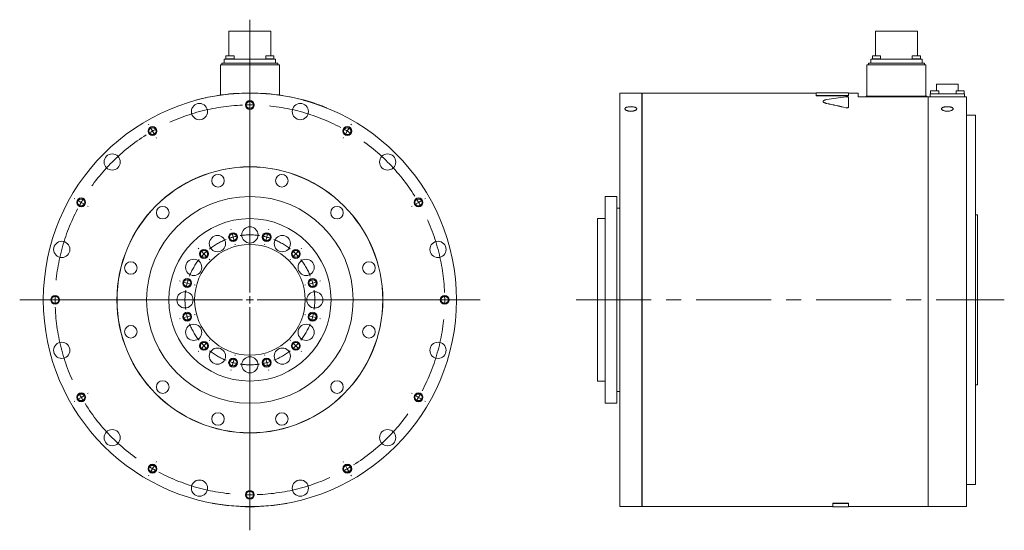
# Model space of a CAD drawing. Header units: millimetres. Extents: x 120 to 1580, y 63 to 1132.
# Tile 2 of 5: x 913 to 1580, y 407 to 752. Entities that reach past the tile are written whole.
import ezdxf

# ---------------------------------------------------------------- set-up
doc = ezdxf.new("R2010")
doc.units = ezdxf.units.MM
doc.header["$LTSCALE"] = 4
doc.linetypes.add('CENTERX2', pattern=[20.32, 12.7, -2.54, 2.54, -2.54])

# ---------------------------------------------------------------- blocks, each defined once
blk = doc.blocks.new('SW_CENTERMARKSYMBOL_0')
at = {"color": 6, "linetype": 'Continuous', "lineweight": 0}
for p, q in [((-24.07, 4.83), (-24.2, 5.31)), ((-22.78, 0), (-23.42, 2.41)), ((-22.78, 0), (-22.13, -2.41)), ((0, 0), (-0.65, -2.41)), ((0, 0), (0.65, 2.41)), ((1.29, 4.83), (1.42, 5.31)), ((-21.48, -4.83), (-21.35, -5.31)), ((-1.29, -4.83), (-1.42, -5.31)), ((-46.04, -7.85), (-46.39, -7.5)), ((-42.5, -11.39), (-44.27, -9.62)), ((-42.5, -11.39), (-40.73, -13.16)), ((19.72, -11.39), (17.96, -13.16)), ((19.72, -11.39), (21.49, -9.62)), ((23.26, -7.85), (23.61, -7.5)), ((-38.97, -14.92), (-38.61, -15.28)), ((16.19, -14.92), (15.84, -15.28)), ((-58.72, -29.82), (-59.2, -29.69)), ((-53.89, -31.11), (-56.3, -30.47)), ((-53.89, -31.11), (-51.47, -31.76)), ((-49.06, -32.41), (-48.58, -32.54)), ((26.28, -32.41), (25.8, -32.54)), ((31.11, -31.11), (28.7, -31.76)), ((31.11, -31.11), (33.53, -30.47)), ((35.94, -29.82), (36.43, -29.69)), ((-53.89, -53.89), (-51.47, -53.24)), ((-49.06, -52.59), (-48.58, -52.47)), ((26.28, -52.59), (25.8, -52.47)), ((31.11, -53.89), (28.7, -53.24)), ((-58.72, -55.18), (-59.2, -55.31)), ((-53.89, -53.89), (-56.3, -54.54)), ((31.11, -53.89), (33.53, -54.54)), ((35.94, -55.18), (36.43, -55.31)), ((-42.5, -73.61), (-40.73, -71.85)), ((-38.97, -70.08), (-38.61, -69.72)), ((16.19, -70.08), (15.84, -69.72)), ((19.72, -73.61), (17.96, -71.85)), ((-46.04, -77.15), (-46.39, -77.5)), ((-42.5, -73.61), (-44.27, -75.38)), ((-21.48, -80.17), (-21.35, -79.69)), ((-1.29, -80.17), (-1.42, -79.69)), ((19.72, -73.61), (21.49, -75.38)), ((23.26, -77.15), (23.61, -77.5)), ((-22.78, -85), (-23.42, -87.42)), ((-22.78, -85), (-22.13, -82.59)), ((0, -85), (-0.65, -82.59)), ((0, -85), (0.65, -87.42)), ((-24.07, -89.83), (-24.2, -90.31)), ((1.29, -89.83), (1.42, -90.31))]:
    blk.add_line(p, q, dxfattribs=at)
for start, end in [(105, 108.25544), (101.74456, 105), (75, 78.25544), (71.74456, 75), (135, 138.25544), (131.74456, 135), (45, 48.25544), (41.74456, 45), (165, 168.25544), (161.74456, 165), (15, 18.25544), (11.74456, 15), (191.74456, 195), (345, 348.25544), (195, 198.25544), (341.74456, 345), (221.74456, 225), (315, 318.25544), (225, 228.25544), (311.74456, 315), (251.74456, 255), (255, 258.25544), (281.74456, 285), (285, 288.25544)]:
    blk.add_arc((-11.39, -42.5), 44, start, end, dxfattribs=at)
at = {"color": 6, "linetype": 'CENTERX2', "lineweight": 0}
for start, end in [(81.51088, 98.48912), (111.51088, 128.48912), (51.51088, 68.48912), (141.51088, 158.48912), (21.51088, 38.48912), (171.51088, 188.48912), (351.51088, 8.48912), (201.51088, 218.48912), (321.51088, 338.48912), (231.51088, 248.48912), (291.51088, 308.48912), (261.51088, 278.48912)]:
    blk.add_arc((-11.39, -42.5), 44, start, end, dxfattribs=at)
blk = doc.blocks.new('SW_CENTERMARKSYMBOL_1')
at = {"color": 6, "linetype": 'Continuous', "lineweight": 0}
for p, q in [((0, 5), (0, 189.72)), ((-5, 0), (-156.01, 0)), ((0, 0), (-2.5, 0)), ((0, 0), (0, 2.5)), ((0, 0), (0, -2.5)), ((0, 0), (2.5, 0)), ((5, 0), (155.99, 0)), ((0, -5), (0, -156.05))]:
    blk.add_line(p, q, dxfattribs=at)
blk = doc.blocks.new('SW_CENTERMARKSYMBOL_2')
at = {"color": 6, "linetype": 'Continuous', "lineweight": 0}
for p, q in [((-134.5, 4.33), (-134.75, 4.76)), ((-132, 0), (-133.25, 2.17)), ((-132, 0), (-130.75, -2.17)), ((0, 0), (-1.25, -2.17)), ((0, 0), (1.25, 2.17)), ((2.5, 4.33), (2.75, 4.76)), ((-129.5, -4.33), (-129.25, -4.76)), ((-2.5, -4.33), (-2.75, -4.76)), ((-184.65, -45.82), (-185.08, -45.57)), ((52.65, -45.82), (53.08, -45.57)), ((-180.32, -48.32), (-182.48, -47.07)), ((-180.32, -48.32), (-178.15, -49.57)), ((-175.99, -50.82), (-175.55, -51.07)), ((43.99, -50.82), (43.55, -51.07)), ((48.32, -48.32), (46.15, -49.57)), ((48.32, -48.32), (50.48, -47.07)), ((-180.32, -180.32), (-178.15, -179.07)), ((-175.99, -177.82), (-175.55, -177.57)), ((43.99, -177.82), (43.55, -177.57)), ((48.32, -180.32), (46.15, -179.07)), ((-184.65, -182.82), (-185.08, -183.07)), ((-180.32, -180.32), (-182.48, -181.57)), ((48.32, -180.32), (50.48, -181.57)), ((52.65, -182.82), (53.08, -183.07)), ((-132, -228.63), (-130.75, -226.47)), ((-129.5, -224.3), (-129.25, -223.87)), ((-2.5, -224.3), (-2.75, -223.87)), ((0, -228.63), (-1.25, -226.47)), ((-134.5, -232.96), (-134.75, -233.39)), ((-132, -228.63), (-133.25, -230.8)), ((0, -228.63), (1.25, -230.8)), ((2.5, -232.96), (2.75, -233.39))]:
    blk.add_line(p, q, dxfattribs=at)
at = {"color": 6, "linetype": 'CENTERX2', "lineweight": 0}
for start, end in [(92.17029, 117.82971), (62.17029, 87.82971), (122.17029, 147.82971), (32.17029, 57.82971), (152.17029, 177.82971), (2.17029, 27.82971), (182.17029, 207.82971), (332.17029, 357.82971), (212.17029, 237.82971), (302.17029, 327.82971), (242.17029, 267.82971), (272.17029, 297.82971)]:
    blk.add_arc((-66, -114.32), 132, start, end, dxfattribs=at)
at = {"color": 6, "linetype": 'Continuous', "lineweight": 0}
for start, end in [(90, 91.08515), (88.91485, 90), (120, 121.08515), (118.91485, 120), (60, 61.08515), (58.91485, 60), (148.91485, 150), (30, 31.08515), (150, 151.08515), (28.91485, 30), (178.91485, 180), (0, 1.08515), (180, 181.08515), (358.91485, 0), (208.91485, 210), (330, 331.08515), (210, 211.08515), (328.91485, 330), (238.91485, 240), (240, 241.08515), (298.91485, 300), (300, 301.08515), (268.91485, 270), (270, 271.08515)]:
    blk.add_arc((-66, -114.32), 132, start, end, dxfattribs=at)

msp = doc.modelspace()

# ---------------------------------------------------------------- linework, layer by layer
at = {"color": 7, "linetype": 'Continuous', "lineweight": 15}
for p, q in [((1054.59, 744.73), (1054.59, 728.06)), ((1054.59, 744.73), (1068.89, 744.73)), ((1068.89, 744.73), (1083.19, 744.73)), ((1083.19, 728.06), (1083.19, 744.73)), ((1492.75, 744.73), (1492.75, 728.06)), ((1492.75, 744.73), (1521.35, 744.73)), ((1521.35, 728.06), (1521.35, 744.73)), ((1052.65, 728.06), (1052.65, 726.06)), ((1052.65, 728.06), (1055.4, 728.06)), ((1055.4, 728.06), (1058.15, 728.06)), ((1058.15, 726.06), (1058.15, 728.06)), ((1079.62, 728.06), (1079.62, 726.06)), ((1079.62, 728.06), (1082.37, 728.06)), ((1082.37, 728.06), (1085.12, 728.06)), ((1085.12, 726.06), (1085.12, 728.06)), ((1490.81, 728.06), (1490.81, 726.06)), ((1490.81, 728.06), (1496.31, 728.06)), ((1496.31, 726.06), (1496.31, 728.06)), ((1517.78, 728.06), (1517.78, 726.06)), ((1517.78, 728.06), (1523.28, 728.06)), ((1523.28, 726.06), (1523.28, 728.06)), ((1048.89, 701.39), (1048.89, 721.93)), ((1048.89, 721.93), (1050.77, 721.93)), ((1049.89, 721.93), (1049.89, 722.93)), ((1049.89, 722.93), (1051.77, 722.93)), ((1050.77, 721.93), (1087.01, 721.93)), ((1051.44, 722.93), (1051.44, 725.68)), ((1051.44, 725.68), (1053.32, 725.68)), ((1051.77, 722.93), (1086.01, 722.93)), ((1052.4, 726.06), (1052.4, 725.68)), ((1052.4, 726.06), (1055.4, 726.06)), ((1053.32, 725.68), (1084.46, 725.68)), ((1055.4, 726.06), (1058.4, 726.06)), ((1058.4, 725.68), (1058.4, 726.06)), ((1079.37, 726.06), (1079.37, 725.68)), ((1079.37, 726.06), (1082.37, 726.06)), ((1082.37, 726.06), (1085.37, 726.06)), ((1084.46, 725.68), (1086.34, 725.68)), ((1085.37, 725.68), (1085.37, 726.06)), ((1086.01, 722.93), (1087.89, 722.93)), ((1086.34, 725.68), (1086.34, 722.93)), ((1087.01, 721.93), (1088.89, 721.93)), ((1087.89, 722.93), (1087.89, 721.93)), ((1088.89, 721.93), (1088.89, 701.39)), ((1487.05, 700.73), (1487.05, 721.93)), ((1487.05, 721.93), (1488.93, 721.93)), ((1488.05, 721.93), (1488.05, 722.93)), ((1488.05, 722.93), (1489.93, 722.93)), ((1488.93, 721.93), (1525.17, 721.93)), ((1489.6, 722.93), (1489.6, 725.68)), ((1489.6, 725.68), (1491.48, 725.68)), ((1489.93, 722.93), (1524.17, 722.93)), ((1490.56, 726.06), (1490.56, 725.68)), ((1490.56, 726.06), (1496.56, 726.06)), ((1491.48, 725.68), (1522.62, 725.68)), ((1496.56, 725.68), (1496.56, 726.06)), ((1517.53, 726.06), (1517.53, 725.68)), ((1517.53, 726.06), (1523.53, 726.06)), ((1522.62, 725.68), (1524.5, 725.68)), ((1523.53, 725.68), (1523.53, 726.06)), ((1524.17, 722.93), (1526.05, 722.93)), ((1524.5, 725.68), (1524.5, 722.93)), ((1525.17, 721.93), (1527.05, 721.93)), ((1526.05, 722.93), (1526.05, 721.93)), ((1527.05, 721.93), (1527.05, 700.73)), ((1534.15, 708.78), (1534.15, 704.23)), ((1534.15, 708.78), (1548.95, 708.78)), ((1548.95, 704.23), (1548.95, 708.78)), ((1046.89, 700.99), (1046.87, 701.09)), ((1090.89, 700.99), (1090.9, 701.09)), ((1334.55, 702.73), (1319.55, 702.73)), ((1319.55, 562.73), (1319.55, 702.73)), ((1334.55, 702.73), (1334.55, 422.73)), ((1334.65, 701.73), (1334.55, 701.73)), ((1452.55, 702.73), (1334.65, 702.73)), ((1334.65, 562.73), (1334.65, 702.73)), ((1474.55, 702.83), (1452.55, 702.83)), ((1452.55, 701.09), (1452.55, 702.83)), ((1474.55, 701.09), (1452.55, 701.09)), ((1452.55, 700.99), (1452.55, 701.09)), ((1474.55, 700.99), (1452.55, 700.99)), ((1474.55, 702.83), (1474.55, 701.09)), ((1481.05, 702.73), (1474.55, 702.73)), ((1474.55, 700.99), (1474.55, 701.09)), ((1481.05, 702.73), (1481.05, 700.23)), ((1486.55, 700.23), (1486.55, 700.73)), ((1486.55, 700.73), (1488.43, 700.73)), ((1488.43, 700.73), (1525.67, 700.73)), ((1525.67, 700.73), (1527.55, 700.73)), ((1527.55, 700.73), (1527.55, 700.23)), ((1529.85, 700.23), (1529.85, 702.23)), ((1529.85, 702.23), (1532.65, 702.23)), ((1530.17, 704.23), (1530.17, 702.23)), ((1530.17, 704.23), (1535.67, 704.23)), ((1532.65, 702.23), (1550.45, 702.23)), ((1535.67, 702.23), (1535.67, 704.23)), ((1547.43, 704.23), (1547.43, 702.23)), ((1547.43, 704.23), (1552.93, 704.23)), ((1550.45, 702.23), (1553.25, 702.23)), ((1552.93, 702.23), (1552.93, 704.23)), ((1553.25, 702.23), (1553.25, 700.23)), ((1030.89, 697.47), (1030.86, 697.57)), ((1041.89, 700.1), (1041.87, 700.2)), ((1474.55, 699.96), (1474.55, 693.28)), ((1481.05, 700.23), (1528.45, 700.23)), ((1528.45, 700.23), (1528.45, 422.73)), ((1528.45, 699.23), (1528.55, 699.23)), ((1528.55, 422.73), (1528.55, 700.23)), ((1528.55, 700.23), (1554.55, 700.23)), ((1554.55, 422.73), (1554.55, 700.23)), ((1474.55, 693.19), (1474.55, 693.28)), ((1560.55, 687.73), (1554.55, 687.73)), ((1560.55, 562.73), (1560.55, 687.73)), ((1317.55, 632.73), (1309.55, 632.73)), ((1309.55, 562.73), (1309.55, 632.73)), ((1317.55, 562.73), (1317.55, 632.73)), ((1319.55, 624.73), (1317.55, 624.73)), ((1309.55, 617.73), (1304.55, 617.73)), ((1304.55, 562.73), (1304.55, 617.73)), ((1562.05, 620.23), (1560.55, 620.23)), ((1562.05, 562.73), (1562.05, 620.23)), ((1304.55, 507.73), (1304.55, 562.73)), ((1309.55, 492.73), (1309.55, 562.73)), ((1317.55, 492.73), (1317.55, 562.73)), ((1319.55, 422.73), (1319.55, 562.73)), ((1334.65, 422.73), (1334.65, 562.73)), ((1560.55, 437.73), (1560.55, 562.73)), ((1562.05, 505.23), (1562.05, 562.73)), ((1304.55, 507.73), (1309.55, 507.73)), ((1317.55, 500.73), (1319.55, 500.73)), ((1560.55, 505.23), (1562.05, 505.23)), ((1309.55, 492.73), (1317.55, 492.73)), ((1554.55, 437.73), (1560.55, 437.73)), ((1043.89, 424.98), (1043.87, 424.88)), ((1093.89, 424.98), (1093.91, 424.88)), ((1319.55, 422.73), (1334.55, 422.73)), ((1334.55, 423.73), (1334.65, 423.73)), ((1334.65, 422.73), (1464.05, 422.73)), ((1474.55, 424.98), (1464.05, 424.98)), ((1464.05, 424.98), (1464.05, 424.88)), ((1474.55, 424.88), (1464.05, 424.88)), ((1464.05, 424.88), (1464.05, 422.63)), ((1464.05, 422.63), (1474.55, 422.63)), ((1474.55, 424.98), (1474.55, 424.88)), ((1474.55, 422.63), (1474.55, 424.88)), ((1474.55, 422.73), (1528.45, 422.73)), ((1528.45, 423.73), (1528.55, 423.73)), ((1528.55, 422.73), (1554.55, 422.73))]:
    msp.add_line(p, q, dxfattribs=at)
at = {"color": 6, "linetype": 'CENTERX2', "lineweight": 0}
msp.add_line((1290.1, 562.73), (1580.15, 562.73), dxfattribs=at)
at = {"color": 7, "linetype": 'Continuous', "lineweight": 15}
for centre, radius in [((1068.89, 562.73), 140), ((1034.72, 690.23), 5.5), ((1103.05, 690.23), 5.5), ((975.55, 656.07), 5.5), ((1162.23, 656.07), 5.5), ((1068.89, 562.73), 90.1), ((1068.89, 562.73), 90), ((1047.28, 643.38), 4.25), ((1090.5, 643.38), 4.25), ((1068.89, 562.73), 70), ((1009.84, 621.77), 4.25), ((1127.93, 621.77), 4.25), ((1068.89, 562.73), 55), ((1068.89, 606.73), 5.5), ((941.39, 596.89), 5.5), ((1046.89, 600.83), 5.5), ((1090.89, 600.83), 5.5), ((1196.39, 596.89), 5.5), ((1068.89, 562.73), 37.5), ((988.23, 584.34), 4.25), ((1030.78, 584.73), 5.5), ((1106.99, 584.73), 5.5), ((1149.54, 584.34), 4.25), ((1024.89, 562.73), 5.5), ((1112.89, 562.73), 5.5), ((988.23, 541.12), 4.25), ((1030.78, 540.73), 5.5), ((1106.99, 540.73), 5.5), ((1149.54, 541.12), 4.25), ((941.39, 528.56), 5.5), ((1196.39, 528.56), 5.5), ((1046.89, 524.62), 5.5), ((1090.89, 524.62), 5.5), ((1068.89, 518.73), 5.5), ((1009.84, 503.68), 4.25), ((1127.93, 503.68), 4.25), ((1047.28, 482.07), 4.25), ((1090.5, 482.07), 4.25), ((975.55, 469.39), 5.5), ((1162.23, 469.39), 5.5), ((1034.72, 435.23), 5.5), ((1103.05, 435.23), 5.5)]:
    msp.add_circle(centre, radius, dxfattribs=at)
at = {"color": 6, "linetype": 'Continuous', "lineweight": 15}
for centre in [(1068.89, 694.73), (1002.89, 677.04), (1134.89, 677.04), (954.57, 628.73), (1183.2, 628.73), (1057.5, 605.23), (1080.28, 605.23), (1037.78, 593.84), (1100, 593.84), (1026.39, 574.12), (1111.39, 574.12), (936.89, 562.73), (1200.89, 562.73), (1026.39, 551.34), (1111.39, 551.34), (1037.78, 531.62), (1100, 531.62), (1057.5, 520.23), (1080.28, 520.23), (954.57, 496.73), (1183.2, 496.73), (1002.89, 448.41), (1134.89, 448.41), (1068.89, 430.73)]:
    msp.add_circle(centre, 3, dxfattribs=at)
for centre in [(1068.89, 694.72), (1002.89, 677.04), (1134.89, 677.04), (954.57, 628.73), (1183.2, 628.73), (1057.5, 605.23), (1080.28, 605.23), (1037.78, 593.84), (1100, 593.84), (1026.39, 574.12), (1111.39, 574.12), (936.89, 562.73), (1200.89, 562.73), (1026.39, 551.34), (1111.39, 551.34), (1037.78, 531.62), (1100, 531.62), (1057.5, 520.23), (1080.28, 520.23), (954.57, 496.73), (1183.2, 496.73), (1002.89, 448.41), (1134.89, 448.41), (1068.89, 430.73)]:
    msp.add_circle(centre, 2.46)
at = {"color": 7, "linetype": 'Continuous', "lineweight": 15}
for start, end in [(80.9589, 99.0411), (101.11957, 105.74929), (75.45549, 78.80598), (68.2749, 71.75061), (259.71344, 280.28656)]:
    msp.add_arc((1068.89, 562.73), 140.1, start, end, dxfattribs=at)
for centre, ratio, start_param, end_param in [((1516.81, 562.73), 0.61683, 1.766169, 1.824646), ((1388.64, 562.73), 0.61683, 1.191622, 1.252284), ((1388.64, 562.73), 0.616389, 1.191622, 1.252284)]:
    msp.add_ellipse(centre, major_axis=(227.13, 0), ratio=ratio, start_param=start_param, end_param=end_param, dxfattribs=at)
for points, knots in [([(1096.09, 700.16), (1096.04, 700.17), (1095.94, 700.19), (1095.89, 700.2), (1095.92, 700.2), (1095.93, 700.19)], [0, 0, 0, 0, 0.383945, 0.768447, 1, 1, 1, 1]), ([(1112.76, 695.78), (1112.65, 695.82), (1112.52, 695.86), (1112.31, 695.93), (1112.24, 695.95), (1112.09, 696), (1112.02, 696.02), (1111.78, 696.1), (1111.62, 696.15), (1111.35, 696.24), (1111.27, 696.27), (1111.08, 696.32), (1110.99, 696.35), (1110.71, 696.44), (1110.51, 696.5), (1110.21, 696.59), (1110.11, 696.63), (1109.91, 696.69), (1109.81, 696.72), (1109.49, 696.81), (1109.28, 696.88), (1108.86, 697), (1108.65, 697.07), (1108.22, 697.19), (1108, 697.26), (1107.69, 697.35), (1107.58, 697.38), (1107.37, 697.44), (1107.27, 697.47), (1106.95, 697.56), (1106.74, 697.62), (1106.44, 697.7), (1106.34, 697.73), (1106.15, 697.78), (1106.05, 697.81), (1105.76, 697.89), (1105.58, 697.94), (1105.32, 698.01), (1105.23, 698.03), (1105.06, 698.08), (1104.98, 698.1), (1104.58, 698.21), (1104.3, 698.28), (1104.07, 698.34)], [0, 0, 0, 0, 0.0625, 0.0625, 0.09375, 0.09375, 0.125, 0.125, 0.1875, 0.1875, 0.21875, 0.21875, 0.25, 0.25, 0.3125, 0.3125, 0.34375, 0.34375, 0.375, 0.375, 0.4375, 0.4375, 0.5, 0.5, 0.5625, 0.5625, 0.59375, 0.59375, 0.625, 0.625, 0.6875, 0.6875, 0.71875, 0.71875, 0.75, 0.75, 0.8125, 0.8125, 0.84375, 0.84375, 0.875, 0.875, 1, 1, 1, 1]), ([(1459.77, 695.69), (1459.42, 695.77), (1458.71, 695.94), (1457.93, 696.28), (1457.48, 696.65), (1457.29, 696.91), (1457.35, 697.04), (1457.35, 697.04)], [0, 0, 0, 0, 0.248805, 0.498317, 0.747869, 0.996721, 1, 1, 1, 1]), ([(1459.77, 695.78), (1459.58, 695.82), (1459.41, 695.86), (1459.15, 695.93), (1459.07, 695.95), (1458.91, 696), (1458.83, 696.02), (1458.61, 696.1), (1458.47, 696.15), (1458.27, 696.24), (1458.21, 696.27), (1458.1, 696.32), (1458.04, 696.35), (1457.88, 696.44), (1457.79, 696.5), (1457.67, 696.59), (1457.63, 696.63), (1457.57, 696.69), (1457.54, 696.72), (1457.46, 696.81), (1457.42, 696.88), (1457.36, 697), (1457.35, 697.07), (1457.35, 697.19), (1457.36, 697.26), (1457.4, 697.35), (1457.41, 697.38), (1457.45, 697.44), (1457.48, 697.47), (1457.56, 697.56), (1457.62, 697.62), (1457.74, 697.7), (1457.78, 697.73), (1457.88, 697.78), (1457.92, 697.81), (1458.08, 697.89), (1458.2, 697.94), (1458.39, 698.01), (1458.46, 698.03), (1458.6, 698.08), (1458.67, 698.1), (1459.05, 698.21), (1459.39, 698.28), (1459.77, 698.34)], [0, 0, 0, 0, 0.0625, 0.0625, 0.09375, 0.09375, 0.125, 0.125, 0.1875, 0.1875, 0.21875, 0.21875, 0.25, 0.25, 0.3125, 0.3125, 0.34375, 0.34375, 0.375, 0.375, 0.4375, 0.4375, 0.5, 0.5, 0.5625, 0.5625, 0.59375, 0.59375, 0.625, 0.625, 0.6875, 0.6875, 0.71875, 0.71875, 0.75, 0.75, 0.8125, 0.8125, 0.84375, 0.84375, 0.875, 0.875, 1, 1, 1, 1]), ([(1472.72, 700.16), (1472.9, 700.18), (1473.11, 700.2), (1473.43, 700.2), (1473.54, 700.2), (1473.75, 700.19), (1473.84, 700.18), (1474.12, 700.15), (1474.28, 700.12), (1474.49, 700.04), (1474.55, 700), (1474.55, 699.96)], [0, 0, 0, 0, 0.25, 0.25, 0.375, 0.375, 0.5, 0.5, 0.75, 0.75, 1, 1, 1, 1]), ([(1120.9, 692.81), (1120.91, 692.81), (1120.94, 692.8), (1120.89, 692.82), (1120.8, 692.86), (1120.75, 692.88)], [0, 0, 0, 0, 0.215972, 0.607682, 1, 1, 1, 1]), ([(1327.05, 693.55), (1327.31, 693.55), (1327.57, 693.54), (1328.08, 693.5), (1328.34, 693.48), (1328.82, 693.4), (1329.05, 693.36), (1329.48, 693.26), (1329.69, 693.19), (1330.06, 693.06), (1330.22, 692.99), (1330.52, 692.83), (1330.64, 692.74), (1330.84, 692.56), (1330.92, 692.47), (1331.02, 692.27), (1331.05, 692.17), (1331.05, 691.97), (1331.02, 691.87), (1330.92, 691.67), (1330.84, 691.57), (1330.64, 691.38), (1330.52, 691.29), (1330.23, 691.12), (1330.06, 691.04), (1329.69, 690.89), (1329.49, 690.82), (1329.05, 690.7), (1328.82, 690.65), (1328.34, 690.57), (1328.09, 690.54), (1327.57, 690.5), (1327.31, 690.49), (1326.79, 690.49), (1326.53, 690.5), (1326.01, 690.54), (1325.76, 690.57), (1325.28, 690.65), (1325.04, 690.7), (1324.61, 690.82), (1324.4, 690.89), (1324.04, 691.04), (1323.87, 691.12), (1323.58, 691.29), (1323.45, 691.38), (1323.25, 691.57), (1323.17, 691.67), (1323.07, 691.87), (1323.05, 691.97), (1323.05, 692.17), (1323.07, 692.27), (1323.17, 692.46), (1323.25, 692.56), (1323.45, 692.74), (1323.57, 692.82), (1323.86, 692.98), (1324.03, 693.06), (1324.4, 693.19), (1324.6, 693.25), (1325.04, 693.36), (1325.27, 693.4), (1325.75, 693.48), (1326, 693.5), (1326.52, 693.54), (1326.78, 693.55), (1327.05, 693.55)], [0, 0, 0, 0, 0.03125, 0.03125, 0.0625, 0.0625, 0.09375, 0.09375, 0.125, 0.125, 0.15625, 0.15625, 0.1875, 0.1875, 0.21875, 0.21875, 0.25, 0.25, 0.28125, 0.28125, 0.3125, 0.3125, 0.34375, 0.34375, 0.375, 0.375, 0.40625, 0.40625, 0.4375, 0.4375, 0.46875, 0.46875, 0.5, 0.5, 0.53125, 0.53125, 0.5625, 0.5625, 0.59375, 0.59375, 0.625, 0.625, 0.65625, 0.65625, 0.6875, 0.6875, 0.71875, 0.71875, 0.75, 0.75, 0.78125, 0.78125, 0.8125, 0.8125, 0.84375, 0.84375, 0.875, 0.875, 0.90625, 0.90625, 0.9375, 0.9375, 0.96875, 0.96875, 1, 1, 1, 1]), ([(1474.55, 693.28), (1474.55, 693.24), (1474.53, 693.2), (1474.49, 693.14), (1474.48, 693.12), (1474.44, 693.09), (1474.42, 693.07), (1474.37, 693.03), (1474.34, 693.01), (1474.28, 692.98), (1474.24, 692.97), (1474.17, 692.94), (1474.13, 692.92), (1474.07, 692.9), (1474.05, 692.9), (1474, 692.88), (1473.98, 692.88), (1473.91, 692.86), (1473.86, 692.85), (1473.76, 692.83), (1473.71, 692.83), (1473.55, 692.81), (1473.45, 692.81), (1473.12, 692.81), (1472.9, 692.83), (1472.72, 692.88)], [0, 0, 0, 0, 0.125, 0.125, 0.1875, 0.1875, 0.25, 0.25, 0.3125, 0.3125, 0.375, 0.375, 0.4375, 0.4375, 0.46875, 0.46875, 0.5, 0.5, 0.5625, 0.5625, 0.625, 0.625, 0.75, 0.75, 1, 1, 1, 1]), ([(1474.55, 693.19), (1474.55, 693.17), (1474.54, 693.15), (1474.53, 693.11), (1474.51, 693.06), (1474.46, 693.01), (1474.37, 692.94), (1474.22, 692.85), (1473.97, 692.77), (1473.66, 692.72), (1473.39, 692.71), (1473.17, 692.72), (1473.01, 692.73), (1472.86, 692.75), (1472.76, 692.77), (1472.72, 692.78)], [0, 0, 0, 0, 0.041753, 0.08332, 0.124963, 0.187745, 0.2502, 0.375036, 0.499421, 0.624207, 0.749168, 0.811506, 0.874379, 0.936992, 1, 1, 1, 1]), ([(1541.55, 693.55), (1541.81, 693.55), (1542.07, 693.54), (1542.58, 693.5), (1542.84, 693.48), (1543.32, 693.4), (1543.55, 693.36), (1543.98, 693.26), (1544.19, 693.19), (1544.56, 693.06), (1544.72, 692.99), (1545.02, 692.83), (1545.14, 692.74), (1545.34, 692.56), (1545.42, 692.47), (1545.52, 692.27), (1545.55, 692.17), (1545.55, 691.97), (1545.52, 691.87), (1545.42, 691.67), (1545.34, 691.57), (1545.14, 691.38), (1545.02, 691.29), (1544.73, 691.12), (1544.56, 691.04), (1544.19, 690.89), (1543.99, 690.82), (1543.55, 690.7), (1543.32, 690.65), (1542.84, 690.57), (1542.59, 690.54), (1542.07, 690.5), (1541.81, 690.49), (1541.29, 690.49), (1541.03, 690.5), (1540.51, 690.54), (1540.26, 690.57), (1539.78, 690.65), (1539.54, 690.7), (1539.11, 690.82), (1538.9, 690.89), (1538.54, 691.04), (1538.37, 691.12), (1538.08, 691.29), (1537.95, 691.38), (1537.75, 691.57), (1537.67, 691.67), (1537.57, 691.87), (1537.55, 691.97), (1537.55, 692.17), (1537.57, 692.27), (1537.67, 692.46), (1537.75, 692.56), (1537.95, 692.74), (1538.07, 692.82), (1538.36, 692.98), (1538.53, 693.06), (1538.9, 693.19), (1539.1, 693.25), (1539.54, 693.36), (1539.77, 693.4), (1540.25, 693.48), (1540.5, 693.5), (1541.02, 693.54), (1541.28, 693.55), (1541.55, 693.55)], [0, 0, 0, 0, 0.03125, 0.03125, 0.0625, 0.0625, 0.09375, 0.09375, 0.125, 0.125, 0.15625, 0.15625, 0.1875, 0.1875, 0.21875, 0.21875, 0.25, 0.25, 0.28125, 0.28125, 0.3125, 0.3125, 0.34375, 0.34375, 0.375, 0.375, 0.40625, 0.40625, 0.4375, 0.4375, 0.46875, 0.46875, 0.5, 0.5, 0.53125, 0.53125, 0.5625, 0.5625, 0.59375, 0.59375, 0.625, 0.625, 0.65625, 0.65625, 0.6875, 0.6875, 0.71875, 0.71875, 0.75, 0.75, 0.78125, 0.78125, 0.8125, 0.8125, 0.84375, 0.84375, 0.875, 0.875, 0.90625, 0.90625, 0.9375, 0.9375, 0.96875, 0.96875, 1, 1, 1, 1])]:
    msp.add_open_spline(points, degree=3, knots=knots, dxfattribs=at)

# ---------------------------------------------------------------- block references
at = {"color": 7, "linetype": 'Continuous', "lineweight": 0}
for name, p in [('SW_CENTERMARKSYMBOL_1', (1068.89, 562.73)), ('SW_CENTERMARKSYMBOL_2', (1134.89, 677.04)), ('SW_CENTERMARKSYMBOL_0', (1080.28, 605.23))]:
    msp.add_blockref(name, p, dxfattribs=at)

doc.saveas('drawing.dxf')
